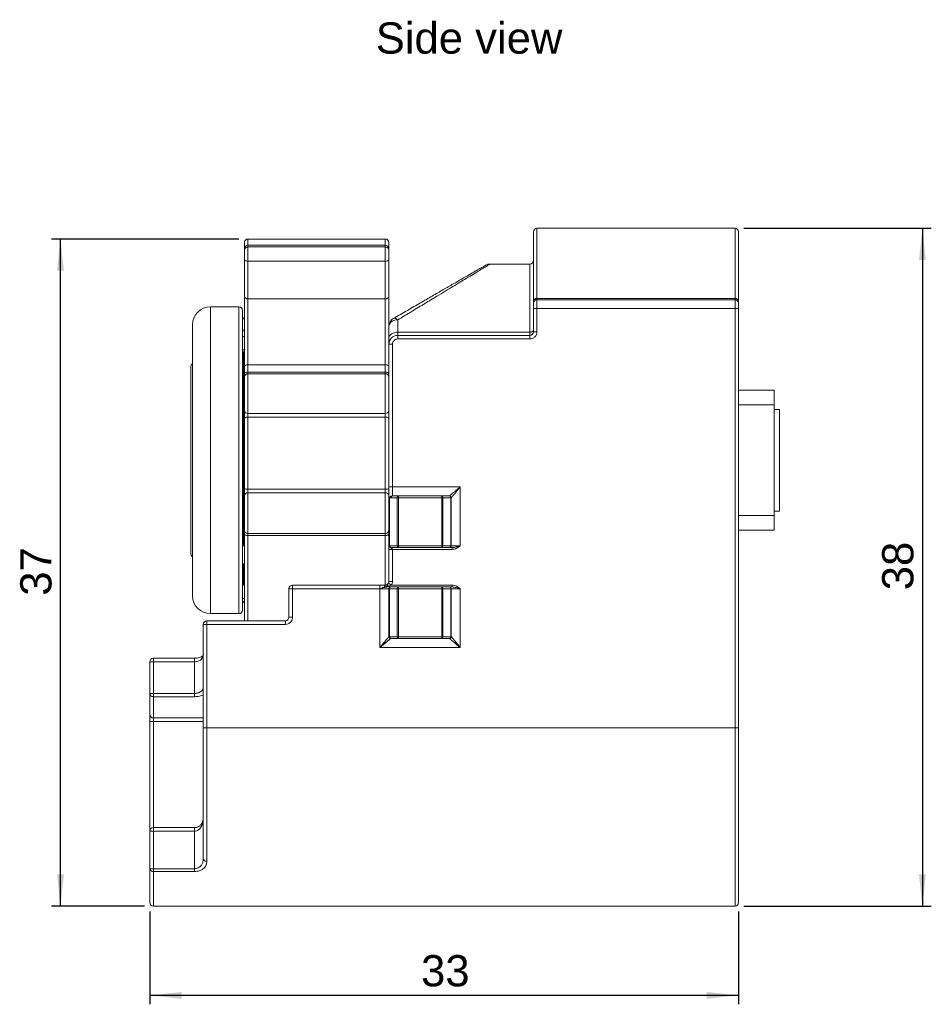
# Model space of a CAD drawing. Header units: millimetres. Extents: x 51 to 267, y 71 to 182.
# Tile 2 of 2: x 165 to 267, y 71 to 182. Entities that reach past the tile are written whole.
import ezdxf

# ---------------------------------------------------------------- set-up
doc = ezdxf.new("R2010")
doc.units = ezdxf.units.MM
doc.layers.add('FORMAT', color=7, linetype='Continuous')
doc.styles.add('SLDTEXTSTYLE0', font='arial.ttf')
doc.styles.add('SLDTEXTSTYLE1', font='arial.ttf')

msp = doc.modelspace()

# ---------------------------------------------------------------- linework, layer by layer
at = {"color": 7, "linetype": 'Continuous', "lineweight": 18}
for p, q in [((244.81, 158.32), (222.61, 158.32)), ((222.61, 158.32), (222.61, 150.46)), ((244.81, 158.32), (244.81, 150.46)), ((205.61, 157.12), (190.21, 157.12)), ((190.21, 156.44), (190.21, 157.12)), ((205.61, 157.12), (205.61, 156.44)), ((189.81, 156.07), (189.81, 155.86)), ((190.21, 156.44), (190.21, 156.23)), ((190.21, 156.44), (205.61, 156.44)), ((190.21, 156.23), (190.21, 154.62)), ((205.61, 156.23), (190.21, 156.23)), ((205.61, 156.23), (205.61, 156.44)), ((205.61, 154.62), (205.61, 156.23)), ((206.01, 156.07), (206.01, 155.86)), ((189.81, 154.89), (189.81, 150.69)), ((205.61, 154.62), (190.21, 154.62)), ((190.21, 150.42), (190.21, 154.62)), ((205.61, 154.62), (205.61, 150.42)), ((206.01, 154.89), (206.01, 150.69)), ((221.81, 154.32), (217.36, 154.32)), ((221.81, 146.67), (221.81, 154.32)), ((190.21, 150.42), (205.61, 150.42)), ((190.21, 143.02), (190.21, 150.42)), ((205.61, 150.42), (205.61, 143.02)), ((222.22, 150.26), (222.21, 150.21)), ((222.24, 150.31), (222.22, 150.26)), ((222.28, 150.35), (222.24, 150.31)), ((222.33, 150.39), (222.28, 150.35)), ((222.39, 150.42), (222.33, 150.39)), ((222.46, 150.44), (222.39, 150.42)), ((222.53, 150.46), (222.46, 150.44)), ((222.61, 150.46), (222.53, 150.46)), ((222.61, 150.32), (222.61, 150.46)), ((222.61, 150.46), (244.81, 150.46)), ((222.61, 150.32), (222.61, 149.32)), ((244.81, 150.32), (222.61, 150.32)), ((244.81, 150.46), (244.81, 150.32)), ((244.89, 150.46), (244.81, 150.46)), ((244.81, 149.32), (244.81, 150.32)), ((244.96, 150.44), (244.89, 150.46)), ((245.03, 150.42), (244.96, 150.44)), ((245.09, 150.39), (245.03, 150.42)), ((245.14, 150.35), (245.09, 150.39)), ((245.18, 150.31), (245.14, 150.35)), ((245.2, 150.26), (245.18, 150.31)), ((245.21, 150.21), (245.2, 150.26)), ((189.21, 149.52), (186.01, 149.52)), ((186.01, 149.52), (186.01, 115.12)), ((189.21, 149.52), (189.21, 132.32)), ((222.21, 149.32), (222.21, 146.72)), ((222.61, 149.32), (222.21, 149.32)), ((222.61, 149.32), (222.61, 146.72)), ((244.81, 149.32), (222.61, 149.32)), ((244.81, 102.32), (244.81, 149.32)), ((245.21, 149.32), (244.81, 149.32)), ((245.21, 102.32), (245.21, 149.32)), ((207.01, 148.06), (207.01, 146.67)), ((206.01, 146.02), (206.01, 147.34)), ((222.18, 146.83), (222.14, 146.79)), ((222.2, 146.88), (222.18, 146.83)), ((222.21, 146.93), (222.2, 146.88)), ((189.61, 146.13), (189.62, 146.15)), ((189.62, 146.15), (189.64, 146.17)), ((189.64, 146.17), (189.68, 146.2)), ((189.68, 146.2), (189.73, 146.21)), ((189.73, 146.21), (189.79, 146.23)), ((189.79, 146.23), (189.81, 146.23)), ((206.01, 146.02), (206.03, 146.14)), ((206.03, 146.14), (206.09, 146.27)), ((206.09, 146.27), (206.18, 146.38)), ((206.18, 146.38), (206.3, 146.48)), ((206.3, 146.48), (206.46, 146.56)), ((206.46, 146.56), (206.63, 146.62)), ((206.63, 146.62), (206.82, 146.66)), ((206.82, 146.66), (207.01, 146.67)), ((207.01, 146.32), (207.01, 146.67)), ((207.01, 146.67), (221.81, 146.67)), ((207.01, 145.92), (207.01, 146.32)), ((221.81, 146.32), (207.01, 146.32)), ((221.81, 145.92), (207.01, 145.92)), ((221.81, 146.67), (221.81, 146.32)), ((221.89, 146.67), (221.81, 146.67)), ((221.81, 145.92), (221.81, 146.32)), ((221.96, 146.69), (221.89, 146.67)), ((222.03, 146.71), (221.96, 146.69)), ((222.09, 146.75), (222.03, 146.71)), ((222.14, 146.79), (222.09, 146.75)), ((222.61, 146.72), (222.21, 146.72)), ((189.61, 144.61), (189.62, 144.64)), ((189.62, 144.64), (189.64, 144.66)), ((189.64, 144.66), (189.68, 144.68)), ((189.68, 144.68), (189.73, 144.7)), ((189.73, 144.7), (189.79, 144.71)), ((189.79, 144.71), (189.81, 144.72)), ((206.41, 145.32), (206.01, 145.32)), ((206.01, 145.32), (206.01, 129.32)), ((206.41, 145.32), (206.41, 129.32)), ((189.73, 144.37), (189.73, 122.71)), ((189.81, 144.29), (189.73, 144.37)), ((189.82, 142.85), (189.81, 142.8)), ((189.81, 142.8), (189.81, 142)), ((189.84, 142.89), (189.82, 142.85)), ((189.88, 142.92), (189.84, 142.89)), ((189.93, 142.96), (189.88, 142.92)), ((189.99, 142.99), (189.93, 142.96)), ((190.06, 143.01), (189.99, 142.99)), ((190.13, 143.02), (190.06, 143.01)), ((190.21, 143.02), (190.13, 143.02)), ((205.61, 143.02), (190.21, 143.02)), ((190.21, 143.02), (190.21, 142.2)), ((205.61, 142.2), (205.61, 143.02)), ((205.69, 143.02), (205.61, 143.02)), ((205.76, 143.01), (205.69, 143.02)), ((205.83, 142.99), (205.76, 143.01)), ((205.89, 142.96), (205.83, 142.99)), ((205.94, 142.92), (205.89, 142.96)), ((205.98, 142.89), (205.94, 142.92)), ((206, 142.85), (205.98, 142.89)), ((206.01, 142.8), (206, 142.85)), ((206.01, 142.8), (206.01, 142)), ((189.82, 142.04), (189.81, 142)), ((189.84, 142.08), (189.82, 142.04)), ((189.88, 142.11), (189.84, 142.08)), ((189.93, 142.14), (189.88, 142.11)), ((189.99, 142.17), (189.93, 142.14)), ((190.06, 142.19), (189.99, 142.17)), ((190.13, 142.2), (190.06, 142.19)), ((190.21, 142.2), (190.13, 142.2)), ((190.21, 142.2), (205.61, 142.2)), ((190.21, 142.02), (190.21, 142.2)), ((205.61, 142.02), (190.21, 142.02)), ((190.21, 137.56), (190.21, 142.02)), ((205.61, 142.2), (205.61, 142.02)), ((205.69, 142.2), (205.61, 142.2)), ((205.61, 142.02), (205.61, 137.56)), ((205.76, 142.19), (205.69, 142.2)), ((205.83, 142.17), (205.76, 142.19)), ((205.89, 142.14), (205.83, 142.17)), ((205.94, 142.11), (205.89, 142.14)), ((205.98, 142.08), (205.94, 142.11)), ((206, 142.04), (205.98, 142.08)), ((206.01, 142), (206, 142.04)), ((249.21, 140.17), (245.21, 140.17)), ((249.21, 140.17), (249.21, 138.52)), ((245.21, 138.52), (249.21, 138.52)), ((249.21, 138.52), (249.21, 126.13)), ((249.81, 138.02), (249.21, 138.02)), ((249.81, 138.02), (249.81, 126.62)), ((189.81, 137.32), (189.81, 137.05)), ((190.21, 137.56), (205.61, 137.56)), ((190.21, 137.15), (190.21, 137.56)), ((190.21, 129.08), (190.21, 137.15)), ((205.61, 137.15), (190.21, 137.15)), ((205.61, 137.56), (205.61, 137.15)), ((205.61, 137.15), (205.61, 129.08)), ((206.01, 137.32), (206.01, 137.05)), ((189.21, 132.32), (189.21, 115.12)), ((206.01, 129.32), (206.41, 129.32)), ((206.41, 128.32), (206.41, 129.32)), ((206.41, 129.32), (214.01, 129.32)), ((214.01, 129.32), (214.01, 122.72)), ((189.81, 129.15), (189.81, 129.09)), ((190.21, 129.08), (205.61, 129.08)), ((190.21, 128.68), (190.21, 129.08)), ((205.61, 128.68), (190.21, 128.68)), ((190.21, 128.68), (190.21, 124.1)), ((205.61, 129.08), (205.61, 128.68)), ((205.61, 124.1), (205.61, 128.68)), ((206.01, 129.15), (206.01, 129.09)), ((206.95, 128.12), (206.27, 128.12)), ((207.09, 128.32), (206.41, 128.32)), ((206.95, 122.72), (206.95, 128.12)), ((207.09, 128.12), (206.95, 128.12)), ((207.09, 128.32), (207.09, 128.12)), ((211.93, 128.32), (207.09, 128.32)), ((207.09, 122.72), (207.09, 128.12)), ((207.09, 128.12), (211.93, 128.12)), ((211.93, 128.12), (211.93, 128.32)), ((212.81, 128.32), (211.93, 128.32)), ((211.93, 128.12), (211.93, 122.72)), ((211.93, 128.12), (212.07, 128.12)), ((212.07, 122.72), (212.07, 128.12)), ((212.07, 128.12), (212.95, 128.12)), ((212.95, 128.12), (212.95, 122.72)), ((213.01, 128.12), (212.95, 128.12)), ((213.01, 122.72), (213.01, 128.12)), ((206.07, 127.92), (206.01, 127.92)), ((206.01, 122.72), (206.01, 127.92)), ((206.07, 122.72), (206.07, 127.92)), ((249.21, 126.13), (245.21, 126.13)), ((249.21, 126.62), (249.81, 126.62)), ((249.21, 124.47), (249.21, 126.13)), ((189.82, 124.02), (189.81, 124.05)), ((189.84, 123.99), (189.82, 124.02)), ((189.88, 123.96), (189.84, 123.99)), ((189.93, 123.93), (189.88, 123.96)), ((189.99, 123.91), (189.93, 123.93)), ((190.06, 123.89), (189.99, 123.91)), ((190.13, 123.88), (190.06, 123.89)), ((190.21, 123.88), (190.13, 123.88)), ((190.21, 124.1), (205.61, 124.1)), ((190.21, 123.88), (190.21, 124.1)), ((205.61, 123.88), (190.21, 123.88)), ((190.21, 123.88), (190.21, 114.32)), ((205.61, 124.1), (205.61, 123.88)), ((205.61, 118.32), (205.61, 123.88)), ((205.69, 123.88), (205.61, 123.88)), ((205.76, 123.89), (205.69, 123.88)), ((205.83, 123.91), (205.76, 123.89)), ((205.89, 123.93), (205.83, 123.91)), ((205.94, 123.96), (205.89, 123.93)), ((205.98, 123.99), (205.94, 123.96)), ((206, 124.02), (205.98, 123.99)), ((206.01, 124.05), (206, 124.02)), ((206.01, 122.71), (206.01, 124.05)), ((245.21, 124.47), (249.21, 124.47)), ((189.81, 122.71), (189.61, 122.71)), ((206.01, 122.72), (206.07, 122.72)), ((206.95, 122.72), (206.07, 122.72)), ((207.09, 122.72), (206.95, 122.72)), ((211.93, 122.72), (207.09, 122.72)), ((207.09, 122.72), (207.09, 122.52)), ((211.93, 122.52), (211.93, 122.72)), ((212.07, 122.72), (211.93, 122.72)), ((212.95, 122.72), (212.07, 122.72)), ((212.95, 122.72), (213.01, 122.72)), ((214.01, 122.72), (213.01, 122.72)), ((206.41, 122.32), (206.01, 122.32)), ((206.01, 122.32), (206.01, 118.72)), ((207.09, 122.52), (206.21, 122.52)), ((213.12, 122.32), (206.41, 122.32)), ((206.41, 122.32), (206.41, 118.72)), ((211.93, 122.52), (207.09, 122.52)), ((212.81, 122.52), (211.93, 122.52)), ((213.12, 122.32), (213.12, 122.52)), ((189.61, 120.71), (189.81, 120.71)), ((189.73, 120.71), (189.73, 118.44)), ((206.01, 120.71), (206.01, 120.71)), ((189.73, 118.44), (189.81, 118.52)), ((195.21, 118.32), (195.21, 117.92)), ((205.01, 118.32), (195.21, 118.32)), ((205.01, 117.92), (205.01, 118.32)), ((205.61, 118.32), (205.01, 118.32)), ((205.52, 118.11), (205.91, 118.21)), ((205.52, 118.11), (205.53, 118.16)), ((205.53, 118.16), (205.54, 118.2)), ((205.54, 118.2), (205.55, 118.24)), ((205.55, 118.24), (205.56, 118.27)), ((205.56, 118.27), (205.57, 118.29)), ((205.57, 118.29), (205.58, 118.31)), ((205.58, 118.31), (205.6, 118.32)), ((205.6, 118.32), (205.61, 118.32)), ((205.76, 118.35), (205.77, 118.35)), ((205.77, 118.35), (205.79, 118.35)), ((205.79, 118.35), (205.8, 118.34)), ((205.8, 118.34), (205.82, 118.32)), ((205.82, 118.32), (205.84, 118.3)), ((205.84, 118.3), (205.86, 118.27)), ((205.86, 118.27), (205.88, 118.24)), ((205.88, 118.24), (205.91, 118.21)), ((205.91, 118.12), (205.91, 118.21)), ((205.96, 118.52), (206.3, 118.32)), ((206.41, 118.72), (206.01, 118.72)), ((207.09, 118.12), (206.21, 118.12)), ((206.3, 118.32), (213.12, 118.32)), ((211.93, 118.12), (207.09, 118.12)), ((207.09, 118.12), (207.09, 117.92)), ((211.93, 117.92), (211.93, 118.12)), ((212.81, 118.12), (211.93, 118.12)), ((213.12, 118.12), (213.12, 118.32)), ((195.21, 117.92), (194.81, 117.92)), ((194.81, 114.72), (194.81, 117.92)), ((195.21, 117.92), (195.21, 114.72)), ((205.01, 117.92), (195.21, 117.92)), ((205.01, 117.92), (205.52, 118.11)), ((205.01, 111.32), (205.01, 117.92)), ((205.01, 117.92), (206.01, 117.92)), ((206.07, 117.92), (206.01, 117.92)), ((206.01, 112.52), (206.01, 117.92)), ((206.07, 117.92), (206.95, 117.92)), ((206.07, 112.52), (206.07, 117.92)), ((206.95, 117.92), (206.95, 112.52)), ((206.95, 117.92), (207.09, 117.92)), ((207.09, 117.92), (211.93, 117.92)), ((207.09, 117.92), (207.09, 112.52)), ((211.93, 112.52), (211.93, 117.92)), ((211.93, 117.92), (212.07, 117.92)), ((212.07, 112.52), (212.07, 117.92)), ((212.07, 117.92), (212.95, 117.92)), ((212.95, 117.92), (212.95, 112.52)), ((213.01, 117.92), (212.95, 117.92)), ((213.01, 117.92), (213.01, 112.52)), ((213.01, 117.92), (214.01, 117.92)), ((214.01, 117.92), (214.01, 111.32)), ((189.61, 116.72), (189.62, 116.75)), ((189.62, 116.75), (189.64, 116.77)), ((189.64, 116.77), (189.68, 116.79)), ((189.68, 116.79), (189.73, 116.81)), ((189.73, 116.81), (189.79, 116.83)), ((189.79, 116.83), (189.81, 116.83)), ((186.01, 115.12), (189.21, 115.12)), ((185.21, 113.92), (185.21, 102.32)), ((185.61, 113.92), (185.21, 113.92)), ((194.41, 114.32), (185.61, 114.32)), ((185.61, 114.32), (185.61, 113.92)), ((185.61, 113.92), (185.61, 102.32)), ((194.41, 113.92), (185.61, 113.92)), ((194.41, 113.92), (194.41, 114.32)), ((195.21, 114.72), (194.81, 114.72)), ((206.01, 112.52), (206.07, 112.52)), ((206.95, 112.52), (206.07, 112.52)), ((207.09, 112.32), (206.21, 112.32)), ((207.09, 112.52), (206.95, 112.52)), ((211.93, 112.52), (207.09, 112.52)), ((207.09, 112.52), (207.09, 112.32)), ((211.93, 112.32), (207.09, 112.32)), ((212.07, 112.52), (211.93, 112.52)), ((211.93, 112.32), (211.93, 112.52)), ((212.81, 112.32), (211.93, 112.32)), ((212.95, 112.52), (212.07, 112.52)), ((212.95, 112.52), (213.01, 112.52)), ((214.01, 111.32), (205.01, 111.32)), ((179.61, 109.72), (179.21, 109.72)), ((179.21, 106.18), (179.21, 109.72)), ((184.21, 110.12), (179.61, 110.12)), ((179.61, 109.72), (179.61, 110.12)), ((179.61, 109.72), (184.21, 109.72)), ((179.61, 106.18), (179.61, 109.72)), ((184.21, 110.12), (184.21, 109.72)), ((184.21, 106.18), (184.21, 109.72)), ((179.21, 106.18), (179.61, 106.18)), ((184.21, 106.18), (179.61, 106.18)), ((179.61, 106.18), (179.61, 105.81)), ((184.21, 106.18), (184.21, 105.81)), ((179.61, 103.42), (179.61, 105.81)), ((184.21, 105.81), (179.61, 105.81)), ((179.21, 103.02), (179.61, 103.02)), ((179.21, 90.73), (179.21, 103.02)), ((179.61, 103.02), (179.61, 103.42)), ((179.61, 103.42), (185.21, 103.42)), ((179.61, 103.02), (185.21, 103.02)), ((179.61, 91.13), (179.61, 103.02)), ((185.21, 102.32), (185.61, 102.32)), ((244.81, 102.32), (185.61, 102.32)), ((185.61, 102.32), (185.61, 87.35)), ((245.21, 102.32), (244.81, 102.32)), ((244.81, 82.32), (244.81, 102.32)), ((179.61, 90.73), (179.21, 90.73)), ((179.21, 86.52), (179.21, 90.73)), ((184.21, 91.13), (179.61, 91.13)), ((179.61, 91.13), (179.61, 90.73)), ((179.61, 86.52), (179.61, 90.73)), ((179.61, 90.73), (184.21, 90.73)), ((184.21, 90.73), (184.21, 91.13)), ((184.21, 90.73), (184.21, 86.52)), ((179.61, 86.52), (179.21, 86.52)), ((184.21, 86.52), (179.61, 86.52)), ((179.61, 86.52), (179.61, 86.2)), ((184.21, 86.2), (179.61, 86.2)), ((179.61, 86.2), (179.61, 82.32)), ((184.21, 86.2), (184.21, 86.52)), ((179.61, 82.32), (244.81, 82.32))]:
    msp.add_line(p, q, dxfattribs=at)
for centre, radius, start, end in [((222.61, 157.92), 0.4, 90, 180), ((244.81, 157.92), 0.4, 0, 90), ((190.21, 156.72), 0.4, 90, 180), ((205.61, 156.72), 0.4, 360, 90), ((190.2, 156.05), 0.387, 88.0672, 177.9271), ((190.2, 155.84), 0.386, 87.8025, 177.6193), ((205.62, 156.05), 0.387, 2.0729, 91.9328), ((205.63, 155.84), 0.386, 2.3807, 92.1975), ((190.16, 154.97), 0.355, 192.6785, 278.6262), ((205.66, 154.97), 0.355, 261.3738, 347.3215), ((221.81, 154.72), 0.4, 270, 0), ((217.36, 153.32), 1, 90, 120), ((190.16, 150.77), 0.355, 192.6785, 278.6262), ((205.66, 150.77), 0.355, 261.3738, 347.3215), ((222.61, 149.92), 0.4, 90, 180), ((244.81, 149.92), 0.4, 0, 90), ((186.01, 147.52), 2, 90, 180), ((189.21, 149.12), 0.4, 360, 90), ((190.01, 148.47), 0.4, 180, 239.4357), ((190, 148.46), 0.393, 180.2068, 239.9082), ((207.01, 147.34), 1, 120, 180), ((206.89, 147.17), 0.894, 82.1557, 169.0014), ((189.97, 147.1), 0.358, 181.4736, 243.1232), ((207.01, 145.32), 1, 90, 180), ((221.81, 146.72), 0.4, 270, 0), ((189.94, 144.62), 0.326, 180.8656, 230.1737), ((184.41, 142.72), 0.6, 132.4869, 180), ((190.21, 141.62), 0.4, 90, 180), ((205.61, 141.62), 0.4, 360, 90), ((190.17, 137.93), 0.365, 187.7988, 276.0972), ((190.12, 136.67), 0.487, 78.89, 128.9377), ((205.65, 137.93), 0.365, 263.9028, 352.2012), ((205.7, 136.67), 0.487, 51.0623, 101.11), ((190.11, 129.74), 0.659, 242.6597, 278.4829), ((190.18, 128.31), 0.371, 85.2402, 174.2757), ((205.71, 129.74), 0.659, 261.5171, 297.3403), ((205.64, 128.31), 0.371, 5.7243, 94.7598), ((206.45, 128.15), 0.179, 101.4218, 188.0495), ((207.13, 128.15), 0.179, 101.4218, 188.0495), ((211.89, 128.15), 0.179, 351.9505, 78.5782), ((212.78, 128.15), 0.179, 351.9505, 78.5782), ((212.81, 128.12), 0.2, 0, 90), ((190.21, 124.5), 0.4, 180, 270), ((205.61, 124.5), 0.4, 270, 360), ((206.21, 122.72), 0.2, 180, 270), ((206.25, 122.7), 0.179, 171.9505, 258.5782), ((207.13, 122.7), 0.179, 171.9505, 258.5782), ((211.89, 122.7), 0.179, 281.4218, 8.0495), ((212.78, 122.7), 0.179, 281.4218, 8.0495), ((212.81, 122.72), 0.2, 270, 0), ((184.41, 121.92), 0.6, 180, 227.9045), ((190.01, 118.16), 0.4, 135, 180), ((189.84, 117.99), 0.361, 95.996, 126.6589), ((195.21, 117.92), 0.4, 90, 180), ((205.61, 118.72), 0.4, 330, 0), ((206.21, 117.92), 0.2, 90, 180), ((206.25, 117.95), 0.179, 101.4218, 188.0495), ((207.13, 117.95), 0.179, 101.4218, 188.0495), ((211.89, 117.95), 0.179, 351.9505, 78.5782), ((212.78, 117.95), 0.179, 351.9505, 78.5782), ((212.81, 117.92), 0.2, 0, 90), ((186.01, 117.12), 2, 180, 270), ((190.01, 116.17), 0.4, 120.6832, 180), ((189.21, 115.52), 0.4, 270, 360), ((185.61, 113.92), 0.4, 90, 180), ((194.41, 114.72), 0.4, 270, 0), ((206.21, 112.52), 0.2, 180, 270), ((206.25, 112.5), 0.179, 171.9505, 258.5782), ((207.13, 112.5), 0.179, 171.9505, 258.5782), ((211.89, 112.5), 0.179, 281.4218, 8.0495), ((212.78, 112.5), 0.179, 281.4218, 8.0495), ((212.81, 112.52), 0.2, 270, 0), ((179.61, 109.72), 0.4, 90, 180), ((179.59, 106.2), 0.384, 182.6866, 272.4555), ((179.61, 103.82), 0.399, 180.0959, 270.0956), ((179.61, 90.73), 0.4, 90, 180), ((185.57, 87.71), 0.361, 189.3759, 277.0029), ((179.58, 86.57), 0.368, 186.7898, 275.4685), ((179.61, 82.72), 0.4, 180, 270), ((244.81, 82.72), 0.4, 270, 0)]:
    msp.add_arc(centre, radius, start, end, dxfattribs=at)
for points, knots in [([(222.21, 157.92), (222.21, 157.91), (222.21, 157.89), (222.21, 157.72), (222.21, 157.39), (222.21, 156.83), (222.21, 156.04), (222.21, 155.19), (222.21, 154.36), (222.21, 153.3), (222.21, 151.94), (222.21, 150.79), (222.21, 150.21)], [0, 0, 0, 0, 0.082388, 0.164587, 0.247025, 0.373484, 0.499997, 0.584397, 0.668592, 0.753041, 0.876507, 1, 1, 1, 1]), ([(245.21, 157.92), (245.21, 157.91), (245.21, 157.89), (245.21, 157.72), (245.21, 157.39), (245.21, 156.83), (245.21, 156.04), (245.21, 155.19), (245.21, 154.36), (245.21, 153.3), (245.21, 151.94), (245.21, 150.79), (245.21, 150.21)], [0, 0, 0, 0, 0.082388, 0.164587, 0.247025, 0.373484, 0.499997, 0.584397, 0.668592, 0.753041, 0.876507, 1, 1, 1, 1]), ([(189.81, 156.71), (189.81, 156.7), (189.81, 156.68), (189.81, 156.47), (189.81, 156.2), (189.81, 156.07)], [0, 0, 0, 0, 0.312952, 0.656399, 1, 1, 1, 1]), ([(189.81, 155.86), (189.81, 155.84), (189.81, 155.79), (189.81, 155.69), (189.81, 155.57), (189.81, 155.43), (189.81, 155.29), (189.81, 155.14), (189.81, 155.01), (189.81, 154.93), (189.81, 154.89)], [0, 0, 0, 0, 0.124225, 0.249956, 0.37351, 0.499958, 0.623508, 0.749954, 0.874241, 1, 1, 1, 1]), ([(206.01, 156.71), (206.01, 156.7), (206.01, 156.68), (206.01, 156.47), (206.01, 156.2), (206.01, 156.07)], [0, 0, 0, 0, 0.312952, 0.656399, 1, 1, 1, 1]), ([(206.01, 155.86), (206.01, 155.84), (206.01, 155.79), (206.01, 155.69), (206.01, 155.57), (206.01, 155.43), (206.01, 155.29), (206.01, 155.14), (206.01, 155.01), (206.01, 154.93), (206.01, 154.89)], [0, 0, 0, 0, 0.124225, 0.249956, 0.37351, 0.499958, 0.623508, 0.749954, 0.874241, 1, 1, 1, 1]), ([(216.86, 154.19), (216.85, 154.18), (216.82, 154.16), (216.59, 154.03), (216.21, 153.81), (215.69, 153.51), (215.01, 153.11), (214.18, 152.64), (213.21, 152.08), (212.1, 151.44), (210.87, 150.73), (209.53, 149.95), (208.07, 149.11), (207.04, 148.51), (206.51, 148.21)], [0, 0, 0, 0, 0.067574, 0.135837, 0.205846, 0.279508, 0.356048, 0.436309, 0.520431, 0.608599, 0.701365, 0.79668, 0.89611, 1, 1, 1, 1]), ([(217.36, 154.32), (217.35, 154.31), (217.32, 154.3), (217.09, 154.15), (216.72, 153.93), (216.19, 153.61), (215.51, 153.2), (214.76, 152.75), (213.97, 152.27), (213.19, 151.8), (212.32, 151.27), (211.28, 150.64), (210.04, 149.89), (208.59, 149.01), (207.55, 148.38), (207.01, 148.06)], [0, 0, 0, 0, 0.068368, 0.137629, 0.208508, 0.282296, 0.359354, 0.440231, 0.502094, 0.566652, 0.634047, 0.704405, 0.797238, 0.895718, 1, 1, 1, 1]), ([(189.81, 150.69), (189.81, 150.42), (189.81, 149.88), (189.81, 148.94), (189.81, 147.94), (189.81, 147.24), (189.81, 146.88)], [0, 0, 0, 0, 0.249935, 0.499998, 0.749935, 1, 1, 1, 1]), ([(206.01, 150.69), (206.01, 150.42), (206.01, 149.88), (206.01, 148.94), (206.01, 147.94), (206.01, 147.24), (206.01, 146.88)], [0, 0, 0, 0, 0.249935, 0.499998, 0.749935, 1, 1, 1, 1]), ([(222.21, 150.21), (222.21, 150.16), (222.21, 150.08), (222.21, 149.99), (222.21, 149.93), (222.21, 149.92), (222.21, 149.92)], [0, 0, 0, 0, 0.249239, 0.499964, 0.749247, 1, 1, 1, 1]), ([(245.21, 150.21), (245.21, 150.16), (245.21, 150.08), (245.21, 149.99), (245.21, 149.93), (245.21, 149.92), (245.21, 149.92)], [0, 0, 0, 0, 0.249239, 0.499964, 0.749247, 1, 1, 1, 1]), ([(189.61, 132.32), (189.61, 132.83), (189.61, 133.86), (189.61, 135.41), (189.61, 136.97), (189.61, 138.54), (189.61, 140.06), (189.61, 141.54), (189.61, 142.93), (189.61, 144.22), (189.61, 145.38), (189.61, 146.29), (189.61, 146.98), (189.61, 147.5), (189.61, 148.02), (189.61, 148.49), (189.61, 148.86), (189.61, 149.08), (189.61, 149.11), (189.61, 149.12)], [0, 0, 0, 0, 0.058236, 0.116493, 0.178217, 0.23998, 0.304277, 0.368614, 0.434279, 0.499985, 0.56565, 0.631356, 0.674259, 0.717082, 0.76002, 0.821744, 0.883507, 0.941733, 1, 1, 1, 1]), ([(222.21, 149.92), (222.21, 149.91), (222.21, 149.9), (222.21, 149.78), (222.21, 149.65), (222.21, 149.51), (222.21, 149.4), (222.21, 149.32)], [0, 0, 0, 0, 0.249018, 0.499645, 0.628514, 0.760387, 1, 1, 1, 1]), ([(245.21, 149.92), (245.21, 149.91), (245.21, 149.9), (245.21, 149.78), (245.21, 149.65), (245.21, 149.51), (245.21, 149.4), (245.21, 149.32)], [0, 0, 0, 0, 0.249018, 0.499645, 0.628514, 0.760387, 1, 1, 1, 1]), ([(207.01, 148.06), (206.97, 148.09), (206.87, 148.17), (206.74, 148.22), (206.62, 148.25), (206.55, 148.22), (206.51, 148.21)], [0, 0, 0, 0, 0.224827, 0.500035, 0.705211, 1, 1, 1, 1]), ([(184.01, 147.52), (184.01, 147.51), (184.01, 147.48), (184.01, 147.28), (184.01, 146.95), (184.01, 146.47), (184.01, 145.84), (184.01, 145.06), (184.01, 144.14), (184.01, 143.09), (184.01, 141.92), (184.01, 140.66), (184.01, 139.33), (184.01, 137.8), (184.01, 136.07), (184.01, 134.19), (184.01, 132.94), (184.01, 132.32)], [0, 0, 0, 0, 0.0582745, 0.1165046, 0.1782762, 0.2400039, 0.3043493, 0.3686505, 0.4343651, 0.5000346, 0.5657491, 0.6314186, 0.695764, 0.7600653, 0.8423637, 0.9223855, 1, 1, 1, 1]), ([(189.81, 146.88), (189.81, 146.53), (189.81, 145.81), (189.81, 144.75), (189.81, 143.73), (189.81, 143.11), (189.81, 142.8)], [0, 0, 0, 0, 0.249936, 0.499998, 0.749936, 1, 1, 1, 1]), ([(206.01, 146.88), (206.01, 146.53), (206.01, 145.81), (206.01, 144.75), (206.01, 143.73), (206.01, 143.11), (206.01, 142.8)], [0, 0, 0, 0, 0.249936, 0.499998, 0.749936, 1, 1, 1, 1]), ([(206.01, 145.32), (206.01, 145.33), (206.01, 145.35), (206.01, 145.49), (206.01, 145.71), (206.01, 145.91), (206.01, 146.02)], [0, 0, 0, 0, 0.249241, 0.499965, 0.749249, 1, 1, 1, 1]), ([(207.01, 145.92), (206.93, 145.91), (206.77, 145.9), (206.61, 145.78), (206.51, 145.65), (206.43, 145.51), (206.42, 145.4), (206.41, 145.32)], [0, 0, 0, 0, 0.249018, 0.499645, 0.628514, 0.760387, 1, 1, 1, 1]), ([(222.61, 146.72), (222.6, 146.62), (222.58, 146.47), (222.48, 146.28), (222.38, 146.15), (222.25, 146.05), (222.07, 145.95), (221.91, 145.93), (221.81, 145.92)], [0, 0, 0, 0, 0.239444, 0.36822, 0.499999, 0.628777, 0.760556, 1, 1, 1, 1]), ([(189.73, 144.37), (189.73, 144.39), (189.75, 144.42), (189.79, 144.48), (189.81, 144.51)], [0, 0, 0, 0, 0.492467, 1, 1, 1, 1]), ([(183.81, 122.74), (183.81, 122.92), (183.81, 123.28), (183.81, 124.01), (183.81, 124.82), (183.81, 125.67), (183.81, 126.51), (183.81, 127.43), (183.81, 128.4), (183.81, 129.42), (183.81, 130.46), (183.81, 131.51), (183.81, 132.66), (183.81, 133.89), (183.81, 135.17), (183.81, 136.38), (183.81, 137.53), (183.81, 138.62), (183.81, 139.56), (183.81, 140.34), (183.81, 140.97), (183.81, 141.52), (183.81, 141.97), (183.81, 142.33), (183.81, 142.57), (183.81, 142.7), (183.81, 142.71), (183.81, 142.71)], [0, 0, 0, 0, 0.044465, 0.09031, 0.137467, 0.174301, 0.211173, 0.248791, 0.286447, 0.324066, 0.361722, 0.398556, 0.435428, 0.482552, 0.528404, 0.572895, 0.617352, 0.663205, 0.710362, 0.747196, 0.784068, 0.821686, 0.859342, 0.89696, 0.934617, 0.971451, 1, 1, 1, 1]), ([(189.81, 142), (189.81, 141.93), (189.81, 141.83), (189.81, 141.77), (189.81, 141.75)], [0, 0, 0, 0, 0.638803, 1, 1, 1, 1]), ([(189.81, 141.6), (189.81, 141.6), (189.81, 141.6), (189.81, 141.36), (189.81, 140.92), (189.81, 140.33), (189.81, 139.67), (189.81, 138.99), (189.81, 138.34), (189.81, 138.03), (189.81, 137.88)], [0, 0, 0, 0, 0.082665, 0.216673, 0.350682, 0.477782, 0.604883, 0.738891, 0.872899, 1, 1, 1, 1]), ([(206.01, 142), (206.01, 141.93), (206.01, 141.84), (206.01, 141.78), (206.01, 141.76)], [0, 0, 0, 0, 0.675411, 1, 1, 1, 1]), ([(206.01, 141.58), (206.01, 141.51), (206.01, 141.37), (206.01, 140.91), (206.01, 140.34), (206.01, 139.67), (206.01, 138.99), (206.01, 138.34), (206.01, 138.03), (206.01, 137.88)], [0, 0, 0, 0, 0.146084, 0.292168, 0.430723, 0.569277, 0.715361, 0.861446, 1, 1, 1, 1]), ([(189.81, 137.88), (189.81, 137.84), (189.81, 137.77), (189.81, 137.63), (189.81, 137.48), (189.81, 137.38), (189.81, 137.32)], [0, 0, 0, 0, 0.2492456, 0.499969, 0.7492538, 1, 1, 1, 1]), ([(189.81, 137.05), (189.81, 136.4), (189.81, 135.11), (189.81, 133.12), (189.81, 131.12), (189.81, 129.81), (189.81, 129.15)], [0, 0, 0, 0, 0.249966, 0.5, 0.749966, 1, 1, 1, 1]), ([(206.01, 137.88), (206.01, 137.84), (206.01, 137.77), (206.01, 137.63), (206.01, 137.48), (206.01, 137.38), (206.01, 137.32)], [0, 0, 0, 0, 0.2492456, 0.499969, 0.7492538, 1, 1, 1, 1]), ([(206.01, 137.05), (206.01, 136.4), (206.01, 135.11), (206.01, 133.12), (206.01, 131.12), (206.01, 129.81), (206.01, 129.15)], [0, 0, 0, 0, 0.249966, 0.5, 0.749966, 1, 1, 1, 1]), ([(184.01, 132.32), (184.01, 131.86), (184.01, 130.93), (184.01, 129.52), (184.01, 128.11), (184.01, 126.7), (184.01, 125.32), (184.01, 123.98), (184.01, 122.72), (184.01, 121.55), (184.01, 120.5), (184.01, 119.58), (184.01, 118.8), (184.01, 118.1), (184.01, 117.55), (184.01, 117.19), (184.01, 117.14), (184.01, 117.12)], [0, 0, 0, 0, 0.058263, 0.116505, 0.178276, 0.240004, 0.304349, 0.368651, 0.434365, 0.500035, 0.565749, 0.631419, 0.695764, 0.760065, 0.842364, 0.922395, 1, 1, 1, 1]), ([(189.61, 115.52), (189.61, 115.53), (189.61, 115.56), (189.61, 115.78), (189.61, 116.15), (189.61, 116.68), (189.61, 117.38), (189.61, 118.24), (189.61, 119.26), (189.61, 120.42), (189.61, 121.71), (189.61, 122.95), (189.61, 124.09), (189.61, 125.09), (189.61, 126.28), (189.61, 127.67), (189.61, 129.23), (189.61, 130.78), (189.61, 131.81), (189.61, 132.32)], [0, 0, 0, 0, 0.058226, 0.116493, 0.178217, 0.23998, 0.304277, 0.368614, 0.434279, 0.499985, 0.56565, 0.631356, 0.674259, 0.717082, 0.76002, 0.821744, 0.883507, 0.941743, 1, 1, 1, 1]), ([(206.01, 129.32), (206.01, 129.15), (206.01, 128.87), (206.01, 128.55), (206.01, 128.32), (206.01, 128.14), (206.01, 127.97), (206.01, 127.94), (206.01, 127.92)], [0, 0, 0, 0, 0.239443, 0.369966, 0.5, 0.630523, 0.760557, 1, 1, 1, 1]), ([(214.01, 129.32), (213.86, 129.2), (213.57, 128.95), (213.22, 128.67), (213.01, 128.49), (212.9, 128.39), (212.82, 128.33), (212.82, 128.32), (212.81, 128.32)], [0, 0, 0, 0, 0.285369, 0.56838, 0.694254, 0.806106, 0.906746, 1, 1, 1, 1]), ([(213.01, 128.12), (213.01, 128.13), (213.02, 128.14), (213.08, 128.21), (213.18, 128.32), (213.36, 128.53), (213.64, 128.88), (213.89, 129.17), (214.01, 129.32)], [0, 0, 0, 0, 0.093246, 0.193882, 0.305738, 0.431619, 0.714631, 1, 1, 1, 1]), ([(189.81, 129.09), (189.81, 129.02), (189.81, 128.87), (189.81, 128.67), (189.81, 128.48), (189.81, 128.4), (189.81, 128.35)], [0, 0, 0, 0, 0.249216, 0.499943, 0.749224, 1, 1, 1, 1]), ([(189.81, 128.35), (189.81, 128.21), (189.81, 127.93), (189.81, 127.31), (189.81, 126.63), (189.81, 125.96), (189.81, 125.35), (189.81, 124.86), (189.81, 124.55), (189.81, 124.53), (189.81, 124.51)], [0, 0, 0, 0, 0.122886, 0.25245, 0.382013, 0.504899, 0.627785, 0.757349, 0.886912, 1, 1, 1, 1]), ([(206.01, 129.09), (206.01, 129.02), (206.01, 128.87), (206.01, 128.67), (206.01, 128.48), (206.01, 128.4), (206.01, 128.35)], [0, 0, 0, 0, 0.249216, 0.499943, 0.749224, 1, 1, 1, 1]), ([(206.01, 128.35), (206.01, 128.21), (206.01, 127.93), (206.01, 127.31), (206.01, 126.63), (206.01, 125.96), (206.01, 125.35), (206.01, 124.86), (206.01, 124.55), (206.01, 124.53), (206.01, 124.51)], [0, 0, 0, 0, 0.1228853, 0.2524489, 0.3820125, 0.5048978, 0.6277831, 0.7573467, 0.8869103, 1, 1, 1, 1]), ([(206.01, 127.92), (206.01, 127.95), (206.02, 128), (206.04, 128.07), (206.08, 128.14), (206.14, 128.22), (206.22, 128.28), (206.32, 128.31), (206.38, 128.32), (206.41, 128.32)], [0, 0, 0, 0, 0.113334, 0.230931, 0.35372, 0.482518, 0.696511, 0.837119, 1, 1, 1, 1]), ([(206.07, 127.92), (206.07, 127.93), (206.07, 127.96), (206.08, 128), (206.1, 128.03), (206.14, 128.08), (206.19, 128.11), (206.24, 128.12), (206.27, 128.12)], [0, 0, 0, 0, 0.106798, 0.212198, 0.323445, 0.446762, 0.713693, 1, 1, 1, 1]), ([(189.81, 124.5), (189.81, 124.5), (189.81, 124.49), (189.81, 124.4), (189.81, 124.25), (189.81, 124.12), (189.81, 124.05)], [0, 0, 0, 0, 0.249205, 0.499934, 0.749213, 1, 1, 1, 1]), ([(189.81, 124.05), (189.81, 123.56), (189.81, 122.58), (189.81, 121.19), (189.81, 119.87), (189.81, 118.63), (189.81, 117.49), (189.81, 116.47), (189.81, 115.57), (189.81, 114.85), (189.81, 114.49), (189.81, 114.32)], [0, 0, 0, 0, 0.11071, 0.221017, 0.331757, 0.446478, 0.560764, 0.675546, 0.790268, 0.904554, 1, 1, 1, 1]), ([(206.01, 124.05), (206.01, 124.12), (206.01, 124.25), (206.01, 124.4), (206.01, 124.49), (206.01, 124.5), (206.01, 124.5)], [0, 0, 0, 0, 0.250787, 0.500066, 0.750795, 1, 1, 1, 1]), ([(183.81, 121.93), (183.81, 121.93), (183.81, 121.91), (183.81, 122.02), (183.81, 122.28), (183.81, 122.59), (183.81, 122.74)], [0, 0, 0, 0, 0.057087, 0.38032, 0.694889, 1, 1, 1, 1]), ([(206.01, 122.32), (206.01, 122.36), (206.01, 122.44), (206.01, 122.54), (206.01, 122.6), (206.01, 122.66), (206.01, 122.71), (206.01, 122.72), (206.01, 122.72)], [0, 0, 0, 0, 0.156873, 0.292499, 0.389253, 0.515719, 0.749285, 1, 1, 1, 1]), ([(213.12, 122.52), (213.26, 122.54), (213.56, 122.58), (213.86, 122.68), (214.01, 122.72)], [0, 0, 0, 0, 0.500105, 1, 1, 1, 1]), ([(214.01, 122.72), (213.88, 122.63), (213.67, 122.48), (213.36, 122.34), (213.19, 122.33), (213.12, 122.32)], [0, 0, 0, 0, 0.498917, 0.767056, 1, 1, 1, 1]), ([(206.01, 118.72), (206.01, 118.83), (206.01, 119.28), (206.01, 120.18), (206.01, 121.33), (206.01, 122.13), (206.01, 122.5)], [0, 0, 0, 0, 0.097363, 0.415166, 0.730883, 1, 1, 1, 1]), ([(206.41, 122.32), (206.41, 122.33), (206.41, 122.34), (206.4, 122.36), (206.37, 122.4), (206.32, 122.44), (206.27, 122.48), (206.24, 122.5), (206.21, 122.52), (206.21, 122.52), (206.21, 122.52)], [0, 0, 0, 0, 0.037796, 0.079579, 0.179371, 0.460328, 0.61987, 0.759054, 0.88327, 1, 1, 1, 1]), ([(205.91, 118.12), (205.76, 118.1), (205.46, 118.06), (205.16, 117.97), (205.01, 117.92)], [0, 0, 0, 0, 0.500105, 1, 1, 1, 1]), ([(205.79, 118.35), (205.75, 118.33), (205.7, 118.32), (205.65, 118.31), (205.64, 118.31), (205.62, 118.31), (205.61, 118.31), (205.6, 118.32), (205.6, 118.32)], [0, 0, 0, 0, 0.536293, 0.622514, 0.665878, 0.713849, 0.833464, 1, 1, 1, 1]), ([(205.76, 118.35), (205.75, 118.35), (205.72, 118.34), (205.67, 118.32), (205.63, 118.32), (205.61, 118.32)], [0, 0, 0, 0, 0.2565258, 0.5021375, 1, 1, 1, 1]), ([(205.96, 118.52), (205.95, 118.5), (205.92, 118.46), (205.85, 118.4), (205.8, 118.37), (205.76, 118.35)], [0, 0, 0, 0, 0.224994, 0.501581, 1, 1, 1, 1]), ([(205.91, 118.21), (205.98, 118.22), (206.12, 118.24), (206.25, 118.3), (206.3, 118.32)], [0, 0, 0, 0, 0.561871, 1, 1, 1, 1]), ([(213.12, 118.32), (213.19, 118.31), (213.36, 118.3), (213.67, 118.16), (213.88, 118.02), (214.01, 117.92)], [0, 0, 0, 0, 0.231946, 0.501048, 1, 1, 1, 1]), ([(214.01, 117.92), (213.86, 117.97), (213.56, 118.06), (213.26, 118.1), (213.12, 118.12)], [0, 0, 0, 0, 0.499921, 1, 1, 1, 1]), ([(206.01, 113.37), (206.01, 113.48), (206.01, 113.7), (206.01, 114.34), (206.01, 115.19), (206.01, 116.28), (206.01, 117.21), (206.01, 117.83), (206.01, 117.96)], [0, 0, 0, 0, 0.188601, 0.378691, 0.569963, 0.761317, 0.951406, 1, 1, 1, 1]), ([(195.21, 114.72), (195.2, 114.62), (195.18, 114.47), (195.08, 114.28), (194.98, 114.15), (194.85, 114.05), (194.67, 113.95), (194.51, 113.93), (194.41, 113.92)], [0, 0, 0, 0, 0.2394436, 0.3682202, 0.4999986, 0.6287766, 0.7605564, 1, 1, 1, 1]), ([(206.01, 112.52), (206.01, 112.52), (206, 112.51), (205.94, 112.44), (205.85, 112.32), (205.67, 112.11), (205.38, 111.77), (205.13, 111.47), (205.01, 111.32)], [0, 0, 0, 0, 0.093246, 0.193882, 0.305738, 0.431619, 0.714631, 1, 1, 1, 1]), ([(205.01, 111.32), (205.16, 111.45), (205.46, 111.69), (205.8, 111.98), (206.01, 112.16), (206.12, 112.25), (206.2, 112.31), (206.21, 112.32), (206.21, 112.32)], [0, 0, 0, 0, 0.285369, 0.56838, 0.694254, 0.806106, 0.906746, 1, 1, 1, 1]), ([(212.81, 112.32), (212.82, 112.32), (212.82, 112.31), (212.9, 112.25), (213.01, 112.16), (213.22, 111.98), (213.57, 111.69), (213.86, 111.45), (214.01, 111.32)], [0, 0, 0, 0, 0.093246, 0.193882, 0.305738, 0.431619, 0.714631, 1, 1, 1, 1]), ([(214.01, 111.32), (213.89, 111.47), (213.64, 111.77), (213.36, 112.11), (213.18, 112.32), (213.08, 112.44), (213.02, 112.51), (213.01, 112.52), (213.01, 112.52)], [0, 0, 0, 0, 0.285369, 0.56838, 0.694254, 0.806106, 0.906746, 1, 1, 1, 1]), ([(185.22, 110.56), (185.21, 110.51), (185.21, 110.42), (185.08, 110.34), (185.03, 110.31)], [0, 0, 0, 0, 0.633596, 1, 1, 1, 1]), ([(185.19, 110.35), (185.17, 110.36), (185.13, 110.37), (185.08, 110.33), (184.96, 110.26), (184.77, 110.19), (184.5, 110.14), (184.31, 110.13), (184.21, 110.12)], [0, 0, 0, 0, 0.2972298, 0.3968077, 0.4725241, 0.6864698, 0.8301915, 1, 1, 1, 1]), ([(184.21, 109.72), (184.28, 109.73), (184.42, 109.73), (184.62, 109.78), (184.81, 109.86), (185, 109.99), (185.14, 110.16), (185.16, 110.3), (185.17, 110.35)], [0, 0, 0, 0, 0.133466, 0.272485, 0.419688, 0.577299, 0.828211, 1, 1, 1, 1]), ([(179.21, 103.82), (179.21, 103.9), (179.21, 104.07), (179.21, 104.58), (179.21, 105.26), (179.21, 105.87), (179.21, 106.18)], [0, 0, 0, 0, 0.249971, 0.5, 0.749971, 1, 1, 1, 1]), ([(185.21, 106.85), (185.2, 106.75), (185.17, 106.59), (184.99, 106.4), (184.8, 106.29), (184.62, 106.23), (184.42, 106.19), (184.28, 106.18), (184.21, 106.18)], [0, 0, 0, 0, 0.281218, 0.498841, 0.633655, 0.761089, 0.882633, 1, 1, 1, 1]), ([(185.21, 106.01), (185.15, 105.98), (185.02, 105.93), (184.78, 105.86), (184.5, 105.82), (184.31, 105.82), (184.21, 105.81)], [0, 0, 0, 0, 0.232824, 0.486371, 0.744053, 1, 1, 1, 1]), ([(179.21, 103.02), (179.21, 103.12), (179.21, 103.31), (179.21, 103.57), (179.21, 103.76), (179.21, 103.8), (179.21, 103.82)], [0, 0, 0, 0, 0.241134, 0.5, 0.758866, 1, 1, 1, 1]), ([(185.21, 102.32), (185.21, 101.87), (185.21, 100.96), (185.21, 99.6), (185.21, 98.01), (185.21, 96.22), (185.21, 94.26), (185.21, 92.4), (185.21, 90.66), (185.21, 89.06), (185.21, 88.12), (185.21, 87.65)], [0, 0, 0, 0, 0.082461, 0.164736, 0.247225, 0.373596, 0.500031, 0.626403, 0.752837, 0.876403, 1, 1, 1, 1]), ([(245.21, 82.72), (245.21, 82.74), (245.21, 82.77), (245.21, 83.03), (245.21, 83.45), (245.21, 84.01), (245.21, 84.61), (245.21, 85.22), (245.21, 86.03), (245.21, 87.08), (245.21, 88.44), (245.21, 89.94), (245.21, 91.57), (245.21, 93.29), (245.21, 95.07), (245.21, 96.9), (245.21, 98.71), (245.21, 100.53), (245.21, 101.72), (245.21, 102.32)], [0, 0, 0, 0, 0.058264, 0.116493, 0.178254, 0.23998, 0.282916, 0.325739, 0.368644, 0.434347, 0.500015, 0.565718, 0.631386, 0.69572, 0.76002, 0.821781, 0.883507, 0.941762, 1, 1, 1, 1]), ([(185.2, 92.05), (185.18, 91.96), (185.14, 91.8), (185.06, 91.62), (184.97, 91.5), (184.87, 91.38), (184.73, 91.27), (184.55, 91.18), (184.37, 91.14), (184.27, 91.13), (184.21, 91.13)], [0, 0, 0, 0, 0.208657, 0.367011, 0.47865, 0.572488, 0.692435, 0.834643, 0.914005, 1, 1, 1, 1]), ([(184.21, 90.73), (184.29, 90.74), (184.46, 90.75), (184.68, 90.88), (184.83, 91.03), (184.92, 91.16), (184.98, 91.25), (185.07, 91.44), (185.16, 91.7), (185.18, 91.94), (185.18, 92.03)], [0, 0, 0, 0, 0.117981, 0.249455, 0.403207, 0.460554, 0.521148, 0.585113, 0.841548, 1, 1, 1, 1]), ([(185.21, 87.65), (185.2, 87.51), (185.18, 87.25), (185.03, 86.95), (184.84, 86.75), (184.65, 86.62), (184.44, 86.54), (184.28, 86.53), (184.21, 86.52)], [0, 0, 0, 0, 0.282252, 0.499247, 0.643818, 0.773013, 0.890234, 1, 1, 1, 1]), ([(185.61, 87.35), (185.6, 87.21), (185.57, 86.93), (185.34, 86.62), (185.08, 86.42), (184.82, 86.3), (184.53, 86.22), (184.32, 86.21), (184.21, 86.2)], [0, 0, 0, 0, 0.249552, 0.49877, 0.627424, 0.749735, 0.876376, 1, 1, 1, 1]), ([(179.21, 86.52), (179.21, 86.14), (179.21, 85.38), (179.21, 84.46), (179.21, 83.7), (179.21, 83.15), (179.21, 82.79), (179.21, 82.74), (179.21, 82.72)], [0, 0, 0, 0, 0.162697, 0.324507, 0.487166, 0.656974, 0.828003, 1, 1, 1, 1])]:
    msp.add_open_spline(points, degree=3, knots=knots, dxfattribs=at)
for points in [[(212.81, 122.52), (212.82, 122.52), (212.85, 122.52), (213.03, 122.52), (213.12, 122.52)], [(206.21, 118.12), (206.2, 118.12), (206.17, 118.12), (205.99, 118.12), (205.91, 118.12)], [(206.41, 118.72), (206.41, 118.65), (206.4, 118.51), (206.33, 118.38), (206.3, 118.32)], [(213.12, 118.12), (213.03, 118.12), (212.85, 118.12), (212.82, 118.12), (212.81, 118.12)]]:
    msp.add_open_spline(points, degree=3, dxfattribs=at)
at = {"layer": 'FORMAT', "color": 7}
for p, q in [((245.81, 158.32), (266.81, 158.32)), ((265.81, 158.32), (265.81, 82.32)), ((189.21, 157.12), (168.2, 157.12)), ((169.2, 82.32), (169.2, 157.12)), ((178.61, 82.32), (168.2, 82.32)), ((179.21, 81.72), (179.21, 71.32)), ((245.21, 81.72), (245.21, 71.32)), ((245.81, 82.32), (266.81, 82.32)), ((245.21, 72.32), (179.21, 72.32))]:
    msp.add_line(p, q, dxfattribs=at)
for points in [[(265.81, 158.32), (265.43, 154.77), (266.19, 154.77)], [(169.2, 157.12), (168.82, 153.56), (169.59, 153.56)], [(169.2, 82.32), (169.59, 85.88), (168.82, 85.88)], [(265.81, 82.32), (266.19, 85.88), (265.43, 85.88)], [(179.21, 72.32), (182.77, 71.94), (182.77, 72.7)], [(245.21, 72.32), (241.65, 72.7), (241.65, 71.94)]]:
    msp.add_solid(points, dxfattribs=at)

# ---------------------------------------------------------------- texts
at = {"layer": 'FORMAT', "color": 7, "linetype": 'Continuous', "style": 'SLDTEXTSTYLE1'}
msp.add_text('Side view', height=3.5, dxfattribs=at).set_placement((204.54, 177.91))
at = {"layer": 'FORMAT', "color": 7, "char_height": 3.5, "attachment_point": 1, "rotation": 90, "style": 'SLDTEXTSTYLE0'}
for s, insert in [('38', (261.3, 117.74)), ('37', (164.69, 117.13))]:
    msp.add_mtext(s, dxfattribs=dict(at, insert=insert))
at = {"layer": 'FORMAT', "color": 7, "insert": (209.62, 76.83), "char_height": 3.5, "attachment_point": 1, "style": 'SLDTEXTSTYLE0'}
msp.add_mtext('33', dxfattribs=at)

doc.saveas('drawing.dxf')
